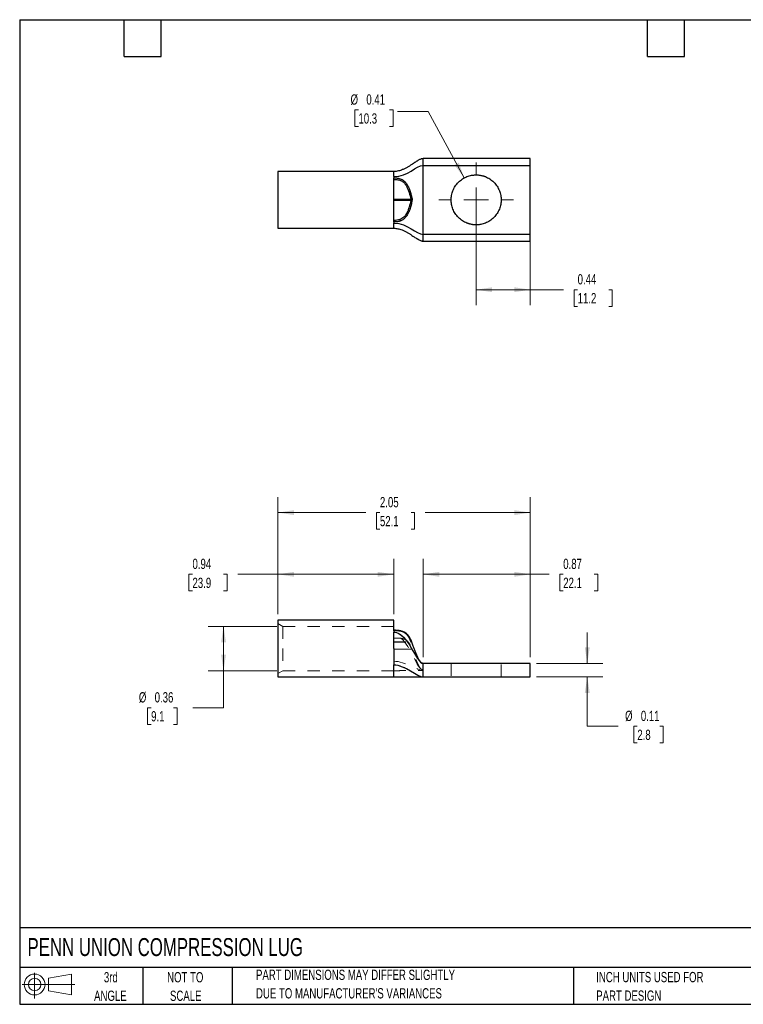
# Model space of a CAD drawing. Header units: inches. Extents: x 0.2 to 10.8, y 0.2 to 8.2.
# Tile 1 of 2: x 0.2 to 6.1, y 0.2 to 8.2. Entities that reach past the tile are written whole.
import ezdxf

# ---------------------------------------------------------------- set-up
doc = ezdxf.new("R2010")
doc.units = ezdxf.units.IN
doc.header["$MEASUREMENT"] = 0
doc.linetypes.add('HIDDEN', pattern=[0.075, 0.05, -0.025])
doc.layers.add('TEXT', color=140, linetype='Continuous', lineweight=25)
doc.styles.add('SLDTEXTSTYLE0', font='TXT', dxfattribs={"width": 0.7})
doc.dimstyles.new('SLDDIMSTYLE0', dxfattribs={"dimtxt": 0.084961, "dimasz": 0.13, "dimexe": 0, "dimexo": 0.0625, "dimgap": 0.02124, "dimtad": 0, "dimtih": 1, "dimtoh": 1, "dimrnd": 1e-09, "dimdsep": 46, "dimtxsty": 'SLDTEXTSTYLE0', "dimsah": 1, "dimcen": 0.09, "dimadec": 0, "dimazin": 2, "dimtfac": 1, "dimtofl": 0, "dimtmove": 0, "dimatfit": 3, "dimfxl": 0, "dimfrac": 2, "dimtolj": 1, "dimtzin": 12, "dimarcsym": 0})
doc.dimstyles.new('SLDDIMSTYLE1', dxfattribs={"dimtxt": 0.084961, "dimasz": 0.13, "dimexe": 0, "dimexo": 0.0625, "dimgap": 0.02124, "dimtad": 0, "dimtih": 1, "dimtoh": 1, "dimrnd": 1e-09, "dimdsep": 46, "dimtxsty": 'SLDTEXTSTYLE0', "dimsah": 1, "dimcen": 0.09, "dimadec": 0, "dimazin": 2, "dimtfac": 1, "dimtmove": 0, "dimatfit": 0, "dimfxl": 0, "dimfrac": 2, "dimtolj": 1, "dimtzin": 12, "dimarcsym": 0})
doc.dimstyles.new('SLDDIMSTYLE2', dxfattribs={"dimtxt": 0.084961, "dimasz": 0.13, "dimexe": 0, "dimexo": 0.0625, "dimgap": 0.02124, "dimtad": 0, "dimtih": 1, "dimtoh": 1, "dimrnd": 1e-09, "dimzin": 12, "dimdsep": 46, "dimtxsty": 'SLDTEXTSTYLE0', "dimsah": 1, "dimcen": 0.09, "dimadec": 0, "dimazin": 3, "dimtfac": 1, "dimtofl": 0, "dimtmove": 0, "dimatfit": 3, "dimfxl": 0, "dimfrac": 2, "dimtolj": 1, "dimtzin": 12, "dimarcsym": 0})
doc.dimstyles.new('SLDDIMSTYLE3', dxfattribs={"dimtxt": 0.084961, "dimasz": 0.13, "dimexe": 0, "dimexo": 0.0625, "dimgap": 0.02124, "dimtad": 0, "dimtih": 1, "dimtoh": 1, "dimrnd": 1e-09, "dimdsep": 46, "dimtxsty": 'SLDTEXTSTYLE0', "dimsah": 1, "dimcen": 0, "dimadec": 0, "dimazin": 2, "dimtfac": 1, "dimtofl": 0, "dimtmove": 0, "dimatfit": 3, "dimfxl": 0, "dimfrac": 2, "dimtolj": 1, "dimtzin": 12, "dimarcsym": 0})

# ---------------------------------------------------------------- blocks, each defined once
blk = doc.blocks.new('Block11')
at = {"color": 7, "linetype": 'Continuous', "lineweight": 18}
for p, q in [((0.1019, 0.2091), (0.1019, 0)), ((0.2157, 0.1641), (0.4006, 0.1981)), ((0.2157, 0.0628), (0.2157, 0.1641)), ((0.4006, 0.1981), (0.4006, 0.0288)), ((0, 0.1135), (0.4281, 0.1135)), ((0.2157, 0.0628), (0.4006, 0.0288))]:
    blk.add_line(p, q, dxfattribs=at)
for radius in [0.0846, 0.0506]:
    blk.add_circle((0.1019, 0.1135), radius, dxfattribs=at)
blk = doc.blocks.new('Block12')
at = {"color": 7, "linetype": 'Continuous'}
blk.add_blockref('Block11', (0, 0), dxfattribs=at)
blk = doc.blocks.new('_D')
at = {"color": 7, "linetype": 'Continuous', "lineweight": 0}
for p, q in [((2.3484, 3.4212), (2.3484, 3.8687)), ((3.2884, 3.4212), (3.2884, 3.8687)), ((1.6539, 3.7437), (1.6254, 3.7437)), ((1.6254, 3.7437), (1.6254, 3.6087)), ((1.9064, 3.7437), (1.9349, 3.7437)), ((1.9349, 3.7437), (1.9349, 3.6087)), ((2.3484, 3.7437), (2.0215, 3.7437)), ((3.2884, 3.7437), (2.3484, 3.7437)), ((1.6254, 3.6087), (1.6539, 3.6087)), ((1.9349, 3.6087), (1.9064, 3.6087))]:
    blk.add_line(p, q, dxfattribs=at)
at = {"color": 7, "linetype": 'Continuous', "lineweight": 18}
for points in [[(2.3484, 3.7437), (2.4784, 3.7237), (2.4784, 3.7637)], [(3.2884, 3.7437), (3.1584, 3.7637), (3.1584, 3.7237)]]:
    blk.add_solid(points, dxfattribs=at)
at = {"color": 7, "linetype": 'Continuous', "lineweight": 18, "char_height": 0.08333, "attachment_point": 1, "style": 'SLDTEXTSTYLE0'}
for s, insert in [('0.94', (1.6539, 3.8702)), ('23.9', (1.6539, 3.7161))]:
    blk.add_mtext(s, dxfattribs=dict(at, insert=insert))
blk = doc.blocks.new('_D_1')
at = {"color": 7, "linetype": 'Continuous', "lineweight": 0}
for p, q in [((3.5284, 3.0702), (3.5284, 3.8687)), ((4.3984, 3.0702), (4.3984, 3.8687)), ((3.5284, 3.7437), (4.3984, 3.7437)), ((4.3984, 3.7437), (4.5508, 3.7437)), ((4.666, 3.7437), (4.6374, 3.7437)), ((4.6374, 3.7437), (4.6374, 3.6087)), ((4.9184, 3.7437), (4.947, 3.7437)), ((4.947, 3.7437), (4.947, 3.6087)), ((4.6374, 3.6087), (4.666, 3.6087)), ((4.947, 3.6087), (4.9184, 3.6087))]:
    blk.add_line(p, q, dxfattribs=at)
at = {"color": 7, "linetype": 'Continuous', "lineweight": 18}
for points in [[(3.5284, 3.7437), (3.6584, 3.7237), (3.6584, 3.7637)], [(4.3984, 3.7437), (4.2684, 3.7637), (4.2684, 3.7237)]]:
    blk.add_solid(points, dxfattribs=at)
at = {"color": 7, "linetype": 'Continuous', "lineweight": 18, "char_height": 0.08333, "attachment_point": 1, "style": 'SLDTEXTSTYLE0'}
for s, insert in [('0.87', (4.666, 3.8702)), ('22.1', (4.666, 3.7161))]:
    blk.add_mtext(s, dxfattribs=dict(at, insert=insert))
blk = doc.blocks.new('_D_2')
at = {"color": 7, "linetype": 'Continuous', "lineweight": 0}
for p, q in [((2.3384, 3.3207), (1.7812, 3.3207)), ((1.9062, 2.9607), (1.9062, 3.3207)), ((2.3384, 2.9607), (1.7812, 2.9607)), ((1.9062, 2.6595), (1.9062, 2.9607)), ((1.3178, 2.6595), (1.2893, 2.6595)), ((1.2893, 2.6595), (1.2893, 2.5244)), ((1.4996, 2.6595), (1.5281, 2.6595)), ((1.5281, 2.6595), (1.5281, 2.5244)), ((1.6562, 2.6595), (1.9062, 2.6595)), ((1.2893, 2.5244), (1.3178, 2.5244)), ((1.5281, 2.5244), (1.4996, 2.5244))]:
    blk.add_line(p, q, dxfattribs=at)
at = {"color": 7, "linetype": 'Continuous', "lineweight": 18}
for points in [[(1.9062, 3.3207), (1.8862, 3.1907), (1.9262, 3.1907)], [(1.9062, 2.9607), (1.9262, 3.0907), (1.8862, 3.0907)]]:
    blk.add_solid(points, dxfattribs=at)
at = {"color": 7, "linetype": 'Continuous', "lineweight": 18, "char_height": 0.08333, "attachment_point": 1, "style": 'SLDTEXTSTYLE0'}
for s, insert in [('%%c', (1.2183, 2.7859)), ('0.36', (1.3466, 2.7859)), ('9.1', (1.3178, 2.6319))]:
    blk.add_mtext(s, dxfattribs=dict(at, insert=insert))
blk = doc.blocks.new('_D_3')
at = {"color": 7, "linetype": 'Continuous', "lineweight": 0}
for p, q in [((4.8614, 3.0202), (4.8614, 3.2702)), ((4.4484, 3.0202), (4.9864, 3.0202)), ((4.4484, 2.9102), (4.9864, 2.9102)), ((4.8614, 2.5086), (4.8614, 2.9102)), ((5.1114, 2.5086), (4.8614, 2.5086)), ((5.268, 2.5086), (5.2395, 2.5086)), ((5.2395, 2.5086), (5.2395, 2.3735)), ((5.4498, 2.5086), (5.4783, 2.5086)), ((5.4783, 2.5086), (5.4783, 2.3735)), ((5.2395, 2.3735), (5.268, 2.3735)), ((5.4783, 2.3735), (5.4498, 2.3735))]:
    blk.add_line(p, q, dxfattribs=at)
at = {"color": 7, "linetype": 'Continuous', "lineweight": 18}
for points in [[(4.8614, 3.0202), (4.8814, 3.1502), (4.8414, 3.1502)], [(4.8614, 2.9102), (4.8414, 2.7802), (4.8814, 2.7802)]]:
    blk.add_solid(points, dxfattribs=at)
at = {"color": 7, "linetype": 'Continuous', "lineweight": 18, "char_height": 0.08333, "attachment_point": 1, "style": 'SLDTEXTSTYLE0'}
for s, insert in [('%%c', (5.1685, 2.635)), ('0.11', (5.2968, 2.635)), ('2.8', (5.268, 2.481))]:
    blk.add_mtext(s, dxfattribs=dict(at, insert=insert))
blk = doc.blocks.new('_D_4')
at = {"color": 7, "linetype": 'Continuous', "lineweight": 0}
for p, q in [((2.3484, 3.4212), (2.3484, 4.3702)), ((4.3984, 3.0702), (4.3984, 4.3702)), ((2.3484, 4.2452), (3.0617, 4.2452)), ((3.1769, 4.2452), (3.1484, 4.2452)), ((3.1484, 4.2452), (3.1484, 4.1102)), ((3.4294, 4.2452), (3.4579, 4.2452)), ((3.4579, 4.2452), (3.4579, 4.1102)), ((4.3984, 4.2452), (3.5445, 4.2452)), ((3.1484, 4.1102), (3.1769, 4.1102)), ((3.4579, 4.1102), (3.4294, 4.1102))]:
    blk.add_line(p, q, dxfattribs=at)
at = {"color": 7, "linetype": 'Continuous', "lineweight": 18}
for points in [[(2.3484, 4.2452), (2.4784, 4.2252), (2.4784, 4.2652)], [(4.3984, 4.2452), (4.2684, 4.2652), (4.2684, 4.2252)]]:
    blk.add_solid(points, dxfattribs=at)
at = {"color": 7, "linetype": 'Continuous', "lineweight": 18, "char_height": 0.08333, "attachment_point": 1, "style": 'SLDTEXTSTYLE0'}
for s, insert in [('2.05', (3.1769, 4.3717)), ('52.1', (3.1769, 4.2176))]:
    blk.add_mtext(s, dxfattribs=dict(at, insert=insert))
blk = doc.blocks.new('_D_7')
at = {"color": 7, "linetype": 'Continuous', "lineweight": 0}
for p, q in [((3.0022, 7.5168), (2.9737, 7.5168)), ((2.9737, 7.5168), (2.9737, 7.3818)), ((3.2547, 7.5168), (3.2832, 7.5168)), ((3.2832, 7.5168), (3.2832, 7.3818)), ((3.5688, 7.5049), (3.3188, 7.5049)), ((3.8617, 6.9644), (3.5688, 7.5049)), ((2.9737, 7.3818), (3.0022, 7.3818)), ((3.2832, 7.3818), (3.2547, 7.3818))]:
    blk.add_line(p, q, dxfattribs=at)
at = {"color": 7, "linetype": 'Continuous', "lineweight": 18}
blk.add_solid([(3.8617, 6.9644), (3.8174, 7.0882), (3.7822, 7.0692)], dxfattribs=at)
at = {"color": 7, "linetype": 'Continuous', "lineweight": 18, "char_height": 0.08333, "attachment_point": 1, "style": 'SLDTEXTSTYLE0'}
for s, insert in [('%%c', (2.9381, 7.6433)), ('0.41', (3.0664, 7.6433)), ('10.3', (3.0022, 7.4892))]:
    blk.add_mtext(s, dxfattribs=dict(at, insert=insert))
blk = doc.blocks.new('_D_8')
at = {"color": 7, "linetype": 'Continuous', "lineweight": 0}
for p, q in [((3.9584, 6.7359), (3.9584, 5.9311)), ((4.3984, 6.4559), (4.3984, 5.9311)), ((3.9584, 6.0561), (4.3984, 6.0561)), ((4.3984, 6.0561), (4.6678, 6.0561)), ((4.783, 6.0561), (4.7544, 6.0561)), ((4.7544, 6.0561), (4.7544, 5.921)), ((5.0354, 6.0561), (5.064, 6.0561)), ((5.064, 6.0561), (5.064, 5.921)), ((4.7544, 5.921), (4.783, 5.921)), ((5.064, 5.921), (5.0354, 5.921))]:
    blk.add_line(p, q, dxfattribs=at)
at = {"color": 7, "linetype": 'Continuous', "lineweight": 18}
for points in [[(3.9584, 6.0561), (4.0884, 6.0361), (4.0884, 6.0761)], [(4.3984, 6.0561), (4.2684, 6.0761), (4.2684, 6.0361)]]:
    blk.add_solid(points, dxfattribs=at)
at = {"color": 7, "linetype": 'Continuous', "lineweight": 18, "char_height": 0.08333, "attachment_point": 1, "style": 'SLDTEXTSTYLE0'}
for s, insert in [('0.44', (4.783, 6.1825)), ('11.2', (4.783, 6.0285))]:
    blk.add_mtext(s, dxfattribs=dict(at, insert=insert))
blk = doc.blocks.new('SW_CENTERMARKSYMBOL_0')
at = {"color": 0, "linetype": 'Continuous', "lineweight": 18}
for p, q in [((0, 0.2), (0, 0.303)), ((0, 0), (0, 0.1)), ((-0.2, 0), (-0.303, 0)), ((0, 0), (-0.1, 0)), ((0, 0), (0, -0.1)), ((0, 0), (0.1, 0)), ((0.2, 0), (0.303, 0)), ((0, -0.2), (0, -0.303))]:
    blk.add_line(p, q, dxfattribs=at)

msp = doc.modelspace()

# ---------------------------------------------------------------- linework, layer by layer
for p, q in [((4.3984, 7.1209), (3.5284, 7.1209)), ((3.5284, 6.5059), (3.5284, 7.0659)), ((3.5284, 7.0659), (4.3984, 7.0659)), ((4.3984, 6.5059), (4.3984, 7.0659)), ((3.2884, 7.0164), (2.3484, 7.0164)), ((2.3484, 7.0164), (2.3484, 6.5554)), ((3.2884, 6.6063), (3.2884, 6.9601)), ((3.2902, 6.9528), (3.2884, 6.9528)), ((3.2884, 6.7909), (3.4282, 6.7909)), ((3.4282, 6.7809), (3.2884, 6.7809)), ((3.4282, 6.7809), (3.4282, 6.7909)), ((3.2884, 6.6191), (3.2902, 6.6191)), ((2.3484, 6.5554), (3.2884, 6.5554)), ((4.3984, 6.5059), (3.5284, 6.5059)), ((3.5284, 6.4509), (4.3984, 6.4509)), ((3.2884, 3.3712), (2.3484, 3.3712)), ((2.3484, 3.3712), (2.3484, 3.1407)), ((3.2884, 3.2851), (3.2884, 3.3712)), ((3.4367, 3.191), (3.4363, 3.192)), ((4.3984, 3.0202), (3.5284, 3.0202)), ((2.3484, 2.9102), (3.2884, 2.9102)), ((3.2884, 2.9102), (3.5284, 2.9102)), ((3.5284, 2.9102), (4.3984, 2.9102))]:
    msp.add_line(p, q)
at = {"color": 7, "linetype": 'HIDDEN', "lineweight": 18}
for p, q in [((2.3884, 3.3207), (2.3483, 3.3439)), ((2.3884, 3.3207), (2.3884, 3.1407)), ((3.2884, 3.3207), (2.3884, 3.3207)), ((3.2884, 3.2875), (3.2902, 3.2875)), ((3.2902, 3.2875), (3.2884, 3.2875)), ((3.2884, 3.2659), (3.2884, 3.2851)), ((3.3049, 3.2885), (3.2902, 3.2888)), ((3.3424, 3.2843), (3.3356, 3.2855)), ((3.2884, 3.1357), (3.2884, 3.2248)), ((3.4005, 3.2531), (3.3982, 3.2554)), ((2.3884, 3.1407), (2.3884, 2.9607)), ((3.2884, 3.1941), (3.4282, 3.1941)), ((3.2884, 3.1927), (3.4282, 3.1927)), ((3.4383, 3.1357), (3.2884, 3.1357)), ((3.2884, 3.1344), (3.4389, 3.1344)), ((3.4282, 3.1941), (3.4282, 3.1927)), ((3.4351, 3.1947), (3.4362, 3.192)), ((3.4362, 3.192), (3.4397, 3.1831)), ((3.4397, 3.1831), (3.4387, 3.1851)), ((3.4387, 3.1851), (3.4397, 3.1831)), ((2.3483, 2.9375), (2.3884, 2.9607)), ((2.3884, 2.9607), (3.2884, 2.9607)), ((3.5284, 2.9677), (3.5284, 2.9627)), ((3.7554, 3.0202), (3.7554, 2.9102)), ((4.1614, 2.9102), (4.1614, 3.0202))]:
    msp.add_line(p, q, dxfattribs=at)
at = {"flags": 128}
for points in [[(3.2902, 3.2888), (3.2902, 3.2888), (3.2902, 3.2888)], [(3.2903, 3.2888), (3.2903, 3.2888), (3.2903, 3.2887), (3.2903, 3.2882), (3.2903, 3.2874), (3.2903, 3.2864), (3.2903, 3.2851)], [(3.3399, 3.2849), (3.3402, 3.2848), (3.3406, 3.2844), (3.341, 3.2837), (3.3412, 3.2828), (3.3414, 3.2818)], [(3.4013, 3.2517), (3.4008, 3.2527), (3.4001, 3.2537)]]:
    msp.add_lwpolyline(points, dxfattribs=at)
for centre, radius, start, end in [((1.3088, 6.9717), 1.9815, 359.45221, 359.8222), ((3.3869, 6.6586), 0.0172, 32.50174, 69.66453), ((1.3957, 6.6001), 1.8946, 0.18596, 0.57292), ((3.2941, 6.6064), 0.0479, 9.2138, 23.68333)]:
    msp.add_arc(centre, radius, start, end)
at = {"color": 7, "linetype": 'HIDDEN', "lineweight": 18}
for centre, radius, start, end in [((3.3218, 3.2873), 0.0316, 177.33702, 179.63236), ((3.1818, 3.286), 0.1084, 359.54584, 1.49765), ((3.3088, 3.2876), 0.0186, 176.18827, 180.31327), ((3.3399, 3.2828), 0.00205, 90.04697, 154.43047), ((3.3949, 3.2483), 0.00744, 46.45961, 106.38158)]:
    msp.add_arc(centre, radius, start, end, dxfattribs=at)
for points, knots in [([(3.5284, 7.1209), (3.5262, 7.1208), (3.5205, 7.1205), (3.5124, 7.1183), (3.503, 7.1148), (3.4943, 7.1106), (3.486, 7.1061), (3.4788, 7.1018), (3.4718, 7.0975), (3.465, 7.0931), (3.4546, 7.0862), (3.44, 7.0764), (3.4214, 7.0642), (3.4018, 7.0523), (3.382, 7.0414), (3.3628, 7.0325), (3.3444, 7.0256), (3.3271, 7.0207), (3.3084, 7.0172), (3.2951, 7.0167), (3.2884, 7.0164)], [0, 0, 0, 0, 0.02098, 0.05277, 0.083964, 0.129751, 0.163398, 0.197094, 0.230779, 0.263929, 0.297646, 0.385476, 0.483513, 0.573661, 0.663711, 0.75147, 0.81487, 0.876545, 0.937828, 1, 1, 1, 1]), ([(4.3984, 7.0659), (4.3984, 7.0731), (4.3984, 7.0803), (4.3984, 7.0936), (4.3984, 7.0997), (4.3984, 7.1099), (4.3984, 7.114), (4.3984, 7.1195), (4.3984, 7.1209), (4.3984, 7.1209)], [0, 0, 0, 0, 0.25, 0.25, 0.5, 0.5, 0.75, 0.75, 1, 1, 1, 1]), ([(3.2884, 6.9747), (3.2884, 6.9882), (3.2884, 6.9987), (3.2884, 7.0128), (3.2884, 7.0164), (3.2884, 7.0164)], [0, 0, 0, 0, 0.5, 0.5, 1, 1, 1, 1]), ([(3.2884, 6.9656), (3.2884, 6.9647), (3.2884, 6.9629), (3.2884, 6.961), (3.2884, 6.9601)], [0, 0, 0, 0, 0.500183, 1, 1, 1, 1]), ([(3.2902, 6.9656), (3.2932, 6.9655), (3.2991, 6.9654), (3.3079, 6.9648), (3.3166, 6.9638), (3.3281, 6.9618), (3.3422, 6.958), (3.3589, 6.9505), (3.3749, 6.9391), (3.3898, 6.923), (3.4031, 6.9022), (3.415, 6.8759), (3.4245, 6.8476), (3.4328, 6.8169), (3.4373, 6.7969), (3.4397, 6.7859)], [0, 0, 0, 0, 0.0315933, 0.0628066, 0.0938047, 0.124768, 0.1861948, 0.2498262, 0.3217319, 0.4036736, 0.5007383, 0.612777, 0.7502299, 0.8628707, 1, 1, 1, 1]), ([(3.9584, 6.5829), (3.9556, 6.583), (3.9499, 6.583), (3.9414, 6.5836), (3.9329, 6.5845), (3.9245, 6.5857), (3.9162, 6.5873), (3.908, 6.5892), (3.8998, 6.5915), (3.8917, 6.5941), (3.88, 6.5985), (3.8649, 6.6054), (3.847, 6.6158), (3.8302, 6.6281), (3.8095, 6.6468), (3.7875, 6.6738), (3.7687, 6.7102), (3.7578, 6.748), (3.7543, 6.7859), (3.7578, 6.8238), (3.7686, 6.8617), (3.7875, 6.898), (3.8139, 6.9305), (3.841, 6.9525), (3.8649, 6.9665), (3.8833, 6.9749), (3.9022, 6.9813), (3.9191, 6.9853), (3.9337, 6.9875), (3.946, 6.9887), (3.9543, 6.9889), (3.9584, 6.9889)], [0, 0, 0, 0, 0.013453, 0.026825, 0.040138, 0.053416, 0.066683, 0.079963, 0.09328, 0.106656, 0.120116, 0.152279, 0.184476, 0.217324, 0.250205, 0.315847, 0.380124, 0.441836, 0.500061, 0.558285, 0.619997, 0.684275, 0.749916, 0.815558, 0.847722, 0.879918, 0.910794, 0.941703, 0.96114, 0.980548, 1, 1, 1, 1]), ([(3.9584, 6.9889), (3.9613, 6.9889), (3.967, 6.9888), (3.9755, 6.9883), (3.9839, 6.9874), (3.9923, 6.9862), (4.0006, 6.9846), (4.0089, 6.9827), (4.017, 6.9804), (4.0252, 6.9777), (4.0369, 6.9733), (4.052, 6.9665), (4.0698, 6.9561), (4.0867, 6.9438), (4.1074, 6.9251), (4.1294, 6.898), (4.1482, 6.8617), (4.1591, 6.8238), (4.1626, 6.7859), (4.1591, 6.748), (4.1482, 6.7102), (4.1294, 6.6738), (4.103, 6.6414), (4.0758, 6.6193), (4.052, 6.6054), (4.0335, 6.597), (4.0146, 6.5905), (3.9978, 6.5866), (3.9832, 6.5843), (3.9708, 6.5831), (3.9626, 6.583), (3.9584, 6.5829)], [0, 0, 0, 0, 0.013453, 0.026825, 0.040138, 0.053416, 0.066683, 0.079963, 0.09328, 0.106656, 0.120116, 0.152279, 0.184476, 0.217324, 0.250205, 0.315847, 0.380124, 0.441836, 0.500061, 0.558285, 0.619997, 0.684275, 0.749916, 0.815558, 0.847722, 0.879918, 0.910794, 0.941703, 0.96114, 0.980548, 1, 1, 1, 1]), ([(3.2902, 6.9528), (3.3007, 6.9527), (3.3112, 6.952), (3.3268, 6.9493), (3.3321, 6.9481), (3.3422, 6.9449), (3.3471, 6.9429), (3.3563, 6.9381), (3.3606, 6.9352), (3.3686, 6.9289), (3.3722, 6.9255), (3.3823, 6.9145), (3.3878, 6.9063), (3.3972, 6.8894), (3.4011, 6.8807), (3.4081, 6.8632), (3.4112, 6.8543), (3.4195, 6.8274), (3.4241, 6.8092), (3.4282, 6.7909)], [0, 0, 0, 0, 0.125, 0.125, 0.1875, 0.1875, 0.25, 0.25, 0.3125, 0.3125, 0.375, 0.375, 0.5, 0.5, 0.625, 0.625, 0.75, 0.75, 1, 1, 1, 1]), ([(3.4282, 6.7809), (3.4241, 6.7628), (3.4196, 6.7447), (3.4113, 6.718), (3.4083, 6.7091), (3.4014, 6.6917), (3.3975, 6.683), (3.3928, 6.6747)], [0, 0, 0, 0, 0.5, 0.5, 0.75, 0.75, 1, 1, 1, 1]), ([(3.4397, 6.7859), (3.4381, 6.7783), (3.4349, 6.764), (3.4299, 6.7439), (3.4248, 6.7258), (3.4194, 6.7092), (3.4137, 6.6938), (3.4079, 6.6801), (3.4034, 6.6718), (3.4013, 6.6678)], [0, 0, 0, 0, 0.188763, 0.355161, 0.500063, 0.644727, 0.775761, 0.893879, 1, 1, 1, 1]), ([(3.4282, 6.7909), (3.4286, 6.7909), (3.4295, 6.7907), (3.4309, 6.7904), (3.4323, 6.79), (3.4339, 6.7894), (3.4359, 6.7885), (3.4378, 6.7875), (3.439, 6.7866), (3.4396, 6.7861), (3.4397, 6.7859)], [0, 0, 0, 0, 0.0768174, 0.1596639, 0.2488895, 0.3633034, 0.5001205, 0.7490526, 0.9114774, 1, 1, 1, 1]), ([(3.4397, 6.7859), (3.4396, 6.7858), (3.4391, 6.7853), (3.4378, 6.7843), (3.4359, 6.7833), (3.4339, 6.7824), (3.4321, 6.7818), (3.4302, 6.7813), (3.4288, 6.7811), (3.4282, 6.7809)], [0, 0, 0, 0, 0.089002, 0.249738, 0.49991, 0.636752, 0.751265, 0.882609, 1, 1, 1, 1]), ([(3.3928, 6.6747), (3.387, 6.6641), (3.3802, 6.6541), (3.3665, 6.641), (3.3615, 6.6371), (3.3505, 6.6305), (3.3444, 6.6278), (3.338, 6.6257)], [0, 0, 0, 0, 0.5, 0.5, 0.75, 0.75, 1, 1, 1, 1]), ([(3.4013, 6.6678), (3.3999, 6.6653), (3.3972, 6.6605), (3.3927, 6.6538), (3.388, 6.6476), (3.3819, 6.6403), (3.3739, 6.6324), (3.3635, 6.6246), (3.3528, 6.6185), (3.3452, 6.6155), (3.3414, 6.6141)], [0, 0, 0, 0, 0.108992, 0.211443, 0.307871, 0.398838, 0.565917, 0.71877, 0.862076, 1, 1, 1, 1]), ([(3.2884, 6.5554), (3.2884, 6.5554), (3.2884, 6.559), (3.2884, 6.5732), (3.2884, 6.5837), (3.2884, 6.5971)], [0, 0, 0, 0, 0.5, 0.5, 1, 1, 1, 1]), ([(3.338, 6.6257), (3.3303, 6.6232), (3.3225, 6.6216), (3.3065, 6.6196), (3.2984, 6.6192), (3.2902, 6.6191)], [0, 0, 0, 0, 0.5, 0.5, 1, 1, 1, 1]), ([(3.3414, 6.6141), (3.3394, 6.6134), (3.3353, 6.6121), (3.329, 6.6105), (3.3227, 6.6091), (3.3164, 6.6081), (3.31, 6.6073), (3.3035, 6.6068), (3.2969, 6.6064), (3.2925, 6.6063), (3.2903, 6.6063)], [0, 0, 0, 0, 0.1258394, 0.2503425, 0.3741673, 0.4978638, 0.6218987, 0.7466821, 0.8725924, 1, 1, 1, 1]), ([(3.2884, 6.5554), (3.294, 6.5553), (3.3055, 6.5549), (3.3226, 6.5521), (3.3398, 6.5477), (3.3588, 6.5411), (3.3788, 6.5321), (3.3993, 6.5211), (3.4186, 6.5094), (3.4366, 6.4977), (3.4531, 6.4866), (3.4655, 6.4785), (3.474, 6.4731), (3.479, 6.47), (3.484, 6.4669), (3.4898, 6.4636), (3.497, 6.4599), (3.5058, 6.4558), (3.5145, 6.4529), (3.5223, 6.4512), (3.5264, 6.451), (3.5284, 6.4509)], [0, 0, 0, 0, 0.051791, 0.106694, 0.166172, 0.230839, 0.321075, 0.41351, 0.505922, 0.595916, 0.67989, 0.754853, 0.780406, 0.804507, 0.82714, 0.851824, 0.884433, 0.922346, 0.961823, 0.981104, 1, 1, 1, 1]), ([(3.5216, 6.5064), (3.5217, 6.5064), (3.5238, 6.506), (3.5261, 6.506), (3.5284, 6.5059)], [0, 0, 0, 0, 0.025995, 1, 1, 1, 1]), ([(4.3984, 6.4509), (4.3984, 6.4509), (4.3984, 6.4524), (4.3984, 6.4579), (4.3984, 6.462), (4.3984, 6.4721), (4.3984, 6.4782), (4.3984, 6.4915), (4.3984, 6.4987), (4.3984, 6.5059)], [0, 0, 0, 0, 0.25, 0.25, 0.5, 0.5, 0.75, 0.75, 1, 1, 1, 1]), ([(3.2903, 3.2888), (3.29, 3.2888), (3.2894, 3.2888), (3.2888, 3.2888), (3.2884, 3.2888)], [0, 0, 0, 0, 0.45245, 1, 1, 1, 1]), ([(3.3399, 3.2849), (3.3359, 3.2855), (3.3292, 3.2867), (3.3203, 3.2876), (3.3122, 3.2882), (3.3025, 3.2887), (3.2947, 3.2888), (3.2903, 3.2888)], [0, 0, 0, 0, 0.246233, 0.417798, 0.539807, 0.734304, 1, 1, 1, 1]), ([(3.3414, 3.2818), (3.3394, 3.2821), (3.3353, 3.2827), (3.329, 3.2834), (3.3227, 3.284), (3.3164, 3.2844), (3.31, 3.2847), (3.3035, 3.2849), (3.2969, 3.2851), (3.2925, 3.2851), (3.2903, 3.2851)], [0, 0, 0, 0, 0.1258394, 0.2503425, 0.3741673, 0.4978638, 0.6218987, 0.7466821, 0.8725924, 1, 1, 1, 1]), ([(3.4001, 3.2537), (3.3973, 3.2564), (3.3914, 3.2622), (3.3818, 3.2692), (3.3718, 3.2747), (3.3627, 3.2787), (3.352, 3.2823), (3.344, 3.284), (3.3399, 3.2849)], [0, 0, 0, 0, 0.199616, 0.431765, 0.561839, 0.6998, 0.845824, 1, 1, 1, 1]), ([(3.4013, 3.2517), (3.3999, 3.2531), (3.3972, 3.2559), (3.3927, 3.2598), (3.388, 3.2634), (3.3819, 3.2676), (3.3739, 3.2721), (3.3635, 3.2764), (3.3528, 3.2796), (3.3452, 3.2811), (3.3414, 3.2818)], [0, 0, 0, 0, 0.108992, 0.211443, 0.307871, 0.398838, 0.565917, 0.71877, 0.862076, 1, 1, 1, 1]), ([(3.2884, 3.1407), (3.2884, 3.1641), (3.2884, 3.1876), (3.2884, 3.2324), (3.2884, 3.2537), (3.2884, 3.2729)], [0, 0, 0, 0, 0.5, 0.5, 1, 1, 1, 1]), ([(3.4382, 3.1872), (3.437, 3.1901), (3.435, 3.1955), (3.4319, 3.2027), (3.4293, 3.2084), (3.4271, 3.213), (3.4246, 3.218), (3.4212, 3.2244), (3.4163, 3.2328), (3.4096, 3.2429), (3.4034, 3.2499), (3.4001, 3.2537)], [0, 0, 0, 0, 0.1247184, 0.2283104, 0.3107269, 0.3721967, 0.4355217, 0.5376068, 0.6652807, 0.8189883, 1, 1, 1, 1]), ([(3.4397, 3.1831), (3.4381, 3.1875), (3.4349, 3.1958), (3.4299, 3.2074), (3.4248, 3.2179), (3.4194, 3.2276), (3.4137, 3.2365), (3.4079, 3.2445), (3.4034, 3.2494), (3.4013, 3.2517)], [0, 0, 0, 0, 0.188763, 0.355161, 0.500063, 0.644727, 0.775761, 0.893879, 1, 1, 1, 1]), ([(2.3484, 3.1407), (2.3484, 3.1105), (2.3484, 3.0803), (2.3484, 3.0246), (2.3484, 2.999), (2.3484, 2.9564), (2.3484, 2.9393), (2.3484, 2.9162), (2.3484, 2.9102), (2.3484, 2.9102)], [0, 0, 0, 0, 0.25, 0.25, 0.5, 0.5, 0.75, 0.75, 1, 1, 1, 1]), ([(3.5284, 3.0202), (3.5254, 3.0206), (3.5194, 3.0213), (3.5114, 3.0268), (3.5044, 3.0339), (3.4956, 3.0459), (3.4858, 3.0639), (3.4752, 3.0878), (3.4651, 3.1138), (3.4552, 3.1407), (3.4469, 3.1639), (3.4416, 3.178), (3.4397, 3.1831)], [0, 0, 0, 0, 0.046542, 0.09477, 0.147189, 0.203536, 0.32722, 0.465972, 0.613624, 0.764493, 0.914228, 1, 1, 1, 1]), ([(3.2884, 2.9102), (3.2884, 2.9102), (3.2884, 2.9192), (3.2884, 2.9532), (3.2884, 2.9783), (3.2884, 3.0085)], [0, 0, 0, 0, 0.5, 0.5, 1, 1, 1, 1]), ([(4.3984, 2.9652), (4.3984, 2.9724), (4.3984, 2.9796), (4.3984, 2.9929), (4.3984, 2.999), (4.3984, 3.0092), (4.3984, 3.0132), (4.3984, 3.0187), (4.3984, 3.0202), (4.3984, 3.0202)], [0, 0, 0, 0, 0.25, 0.25, 0.5, 0.5, 0.75, 0.75, 1, 1, 1, 1]), ([(4.3984, 2.9102), (4.3984, 2.9102), (4.3984, 2.9116), (4.3984, 2.9171), (4.3984, 2.9212), (4.3984, 2.9314), (4.3984, 2.9375), (4.3984, 2.9508), (4.3984, 2.958), (4.3984, 2.9652)], [0, 0, 0, 0, 0.25, 0.25, 0.5, 0.5, 0.75, 0.75, 1, 1, 1, 1])]:
    msp.add_open_spline(points, degree=3, knots=knots)
for points in [[(3.5284, 7.0659), (3.5284, 7.0755), (3.5284, 7.0916), (3.5284, 7.1086), (3.5284, 7.1187), (3.5284, 7.1209), (3.5284, 7.1209)], [(3.2884, 6.9747), (3.4085, 6.9747), (3.4684, 7.0659), (3.5284, 7.0659)], [(3.2884, 6.9747), (3.2884, 6.9718), (3.2884, 6.9687), (3.2884, 6.9656)], [(3.2902, 6.9656), (3.2896, 6.9656), (3.289, 6.9656), (3.2884, 6.9656)], [(3.2884, 6.6063), (3.2884, 6.6031), (3.2884, 6.6001), (3.2884, 6.5971)], [(3.2884, 6.6063), (3.2891, 6.6063), (3.2897, 6.6063), (3.2903, 6.6063)], [(3.2884, 6.5971), (3.4085, 6.5971), (3.4684, 6.5059), (3.5284, 6.5059)], [(3.5284, 6.4509), (3.5284, 6.4509), (3.5284, 6.4532), (3.5284, 6.4633), (3.5284, 6.4803), (3.5284, 6.4964), (3.5284, 6.5059)], [(3.2884, 3.2851), (3.2884, 3.2812), (3.2884, 3.2771), (3.2884, 3.2729)], [(3.2884, 3.2851), (3.2891, 3.2851), (3.2897, 3.2851), (3.2903, 3.2851)], [(3.2884, 3.2729), (3.4085, 3.2729), (3.4684, 3.0202), (3.5284, 3.0202)], [(3.2884, 3.1407), (3.2884, 3.1273), (3.2884, 3.1006), (3.2884, 3.0642), (3.2884, 3.0332), (3.2884, 3.0162), (3.2884, 3.0085)], [(3.2884, 3.0085), (3.3801, 3.0085), (3.4826, 2.9102), (3.5284, 2.9102)], [(3.5284, 2.9652), (3.5284, 2.9716), (3.5284, 2.9844), (3.5284, 3.0019), (3.5284, 3.0155), (3.5284, 3.0202), (3.5284, 3.0202)], [(3.5284, 2.9102), (3.5284, 2.9102), (3.5284, 2.9148), (3.5284, 2.9284), (3.5284, 2.9459), (3.5284, 2.9588), (3.5284, 2.9652)]]:
    msp.add_open_spline(points, degree=3)
for points in [[(3.2902, 3.2851), (3.2896, 3.2851), (3.289, 3.2851), (3.2884, 3.2851)], [(3.2884, 3.1407), (3.2884, 3.1696), (3.2884, 3.1985), (3.2884, 3.2248)], [(3.3465, 3.2236), (3.4338, 3.1598), (3.4743, 2.9677), (3.5284, 2.9677)], [(3.2884, 3.0374), (3.2884, 3.0684), (3.2884, 3.1045), (3.2884, 3.1407)], [(3.2884, 3.0374), (3.2884, 3.0254), (3.2884, 3.0038), (3.2884, 2.9795), (3.2884, 2.9643), (3.2884, 2.9589), (3.2884, 2.9643), (3.2884, 2.9795), (3.2884, 3.0038), (3.2884, 3.0254), (3.2884, 3.0374)], [(3.2884, 3.0374), (3.3832, 3.0374), (3.4811, 2.9627), (3.5284, 2.9627)], [(3.2884, 3.0085), (3.3801, 3.0085), (3.4826, 2.9102), (3.5284, 2.9102)]]:
    msp.add_open_spline(points, degree=3, dxfattribs=at)
for points, knots in [([(3.338, 3.2837), (3.3303, 3.2851), (3.3225, 3.286), (3.3065, 3.2872), (3.2984, 3.2875), (3.2902, 3.2875)], [0, 0, 0, 0, 0.5, 0.5, 1, 1, 1, 1]), ([(3.2902, 3.2875), (3.3007, 3.2875), (3.3112, 3.2871), (3.3268, 3.2855), (3.3321, 3.2848), (3.3422, 3.2829), (3.3471, 3.2818), (3.3563, 3.279), (3.3606, 3.2774), (3.3686, 3.2737), (3.3722, 3.2717), (3.3823, 3.2654), (3.3878, 3.2607), (3.3972, 3.2509), (3.4011, 3.2459), (3.4081, 3.2358), (3.4112, 3.2307), (3.4195, 3.2151), (3.4241, 3.2046), (3.4282, 3.1941)], [0, 0, 0, 0, 0.125, 0.125, 0.1875, 0.1875, 0.25, 0.25, 0.3125, 0.3125, 0.375, 0.375, 0.5, 0.5, 0.625, 0.625, 0.75, 0.75, 1, 1, 1, 1]), ([(3.2902, 3.2851), (3.296, 3.285), (3.3077, 3.2849), (3.3254, 3.2839), (3.343, 3.2818), (3.3597, 3.2779), (3.3742, 3.2721), (3.3861, 3.2651), (3.3958, 3.2574), (3.4063, 3.2467), (3.416, 3.2337), (3.4217, 3.2232), (3.4244, 3.2183)], [0, 0, 0, 0, 0.082333, 0.166442, 0.2543, 0.343528, 0.433016, 0.52053, 0.606486, 0.690854, 0.855829, 1, 1, 1, 1]), ([(3.3928, 3.2554), (3.387, 3.2615), (3.3802, 3.2673), (3.3665, 3.2748), (3.3615, 3.2771), (3.3505, 3.2809), (3.3444, 3.2825), (3.338, 3.2837)], [0, 0, 0, 0, 0.5, 0.5, 0.75, 0.75, 1, 1, 1, 1]), ([(3.2884, 3.2729), (3.2943, 3.2725), (3.3061, 3.2718), (3.3231, 3.2662), (3.3391, 3.2577), (3.3543, 3.2467), (3.3721, 3.2302), (3.3915, 3.2072), (3.412, 3.1778), (3.431, 3.1468), (3.4488, 3.1158), (3.4655, 3.0866), (3.4794, 3.0638), (3.4908, 3.0477), (3.4994, 3.0371), (3.5083, 3.0288), (3.5149, 3.0231), (3.5191, 3.0223), (3.5194, 3.0222)], [0, 0, 0, 0, 0.0483824, 0.0966002, 0.1463358, 0.1985545, 0.2536163, 0.3513002, 0.4545028, 0.5599269, 0.6636683, 0.7615619, 0.8494452, 0.8928534, 0.9313879, 0.9647378, 0.9976055, 1, 1, 1, 1]), ([(3.2884, 3.2439), (3.2884, 3.2459), (3.2884, 3.2497), (3.2884, 3.2553), (3.2884, 3.2607), (3.2884, 3.2641), (3.2884, 3.2659)], [0, 0, 0, 0, 0.250195, 0.5000017, 0.7498075, 1, 1, 1, 1]), ([(3.2884, 3.2248), (3.2884, 3.2269), (3.2884, 3.2313), (3.2884, 3.2377), (3.2884, 3.2419), (3.2884, 3.2439)], [0, 0, 0, 0, 0.333429, 0.666571, 1, 1, 1, 1]), ([(3.3465, 3.2236), (3.3442, 3.2237), (3.3395, 3.224), (3.3323, 3.2243), (3.325, 3.2245), (3.3152, 3.2246), (3.303, 3.2247), (3.2933, 3.2247), (3.2884, 3.2248)], [0, 0, 0, 0, 0.120804, 0.244234, 0.37057, 0.500084, 0.746682, 1, 1, 1, 1]), ([(3.3465, 3.2236), (3.3483, 3.2234), (3.3518, 3.223), (3.3569, 3.2222), (3.3618, 3.2212), (3.3664, 3.22), (3.3728, 3.218), (3.3808, 3.2146), (3.3916, 3.2083), (3.4028, 3.1988), (3.4126, 3.187), (3.4208, 3.1742), (3.4273, 3.1618), (3.4332, 3.1488), (3.4365, 3.1403), (3.4383, 3.1357)], [0, 0, 0, 0, 0.0261986, 0.051726, 0.0767316, 0.1013738, 0.1258185, 0.1854891, 0.2506488, 0.3641123, 0.5005775, 0.6169374, 0.7503558, 0.8677532, 1, 1, 1, 1]), ([(3.4282, 3.1941), (3.4241, 3.2045), (3.4196, 3.215), (3.4113, 3.2304), (3.4083, 3.2355), (3.4014, 3.2456), (3.3975, 3.2506), (3.3928, 3.2554)], [0, 0, 0, 0, 0.5, 0.5, 0.75, 0.75, 1, 1, 1, 1]), ([(3.2884, 3.1927), (3.2884, 3.1927), (3.2884, 3.1928), (3.2884, 3.1933), (3.2884, 3.1938), (3.2884, 3.1941)], [0, 0, 0, 0, 0.33378, 0.66359, 1, 1, 1, 1]), ([(3.2884, 3.1344), (3.2884, 3.1344), (3.2884, 3.1345), (3.2884, 3.1349), (3.2884, 3.1355), (3.2884, 3.1357)], [0, 0, 0, 0, 0.33378, 0.66359, 1, 1, 1, 1]), ([(3.2884, 3.1353), (3.2884, 3.1279), (3.2884, 3.1114), (3.2884, 3.0864), (3.2884, 3.0606), (3.2884, 3.0452), (3.2884, 3.0374)], [0, 0, 0, 0, 0.210915, 0.473944, 0.736972, 1, 1, 1, 1]), ([(3.2884, 3.135), (3.2884, 3.1252), (3.2884, 3.1036), (3.2884, 3.0711), (3.2884, 3.0382), (3.2884, 3.0184), (3.2884, 3.0085)], [0, 0, 0, 0, 0.218345, 0.478897, 0.739448, 1, 1, 1, 1]), ([(3.4387, 3.1851), (3.4384, 3.1858), (3.4375, 3.1878), (3.4352, 3.1905), (3.4325, 3.1927), (3.4301, 3.1938), (3.4288, 3.194), (3.4282, 3.1941)], [0, 0, 0, 0, 0.154135, 0.457568, 0.741712, 0.874015, 1, 1, 1, 1]), ([(3.4282, 3.1941), (3.4288, 3.194), (3.4301, 3.1938), (3.4325, 3.1927), (3.4352, 3.1905), (3.4375, 3.1878), (3.4384, 3.1858), (3.4387, 3.1851)], [0, 0, 0, 0, 0.1259848, 0.2582878, 0.5424317, 0.8458651, 1, 1, 1, 1]), ([(3.4282, 3.1927), (3.4293, 3.1926), (3.4317, 3.1923), (3.435, 3.1902), (3.4379, 3.1871), (3.4391, 3.1845), (3.4397, 3.1831)], [0, 0, 0, 0, 0.211941, 0.454379, 0.722209, 1, 1, 1, 1]), ([(3.4388, 3.1344), (3.4387, 3.1344), (3.4387, 3.1345), (3.4386, 3.135), (3.4384, 3.1355), (3.4383, 3.1357)], [0, 0, 0, 0, 0.331585, 0.664485, 1, 1, 1, 1]), ([(3.5218, 2.9688), (3.521, 2.9691), (3.5174, 2.9701), (3.5114, 2.9743), (3.5045, 2.9813), (3.4955, 2.9936), (3.4861, 3.011), (3.4762, 3.0333), (3.4674, 3.0559), (3.4589, 3.0788), (3.4512, 3.1003), (3.4445, 3.1188), (3.4405, 3.1297), (3.4387, 3.1344)], [0, 0, 0, 0, 0.0119967, 0.0609197, 0.1132269, 0.1683027, 0.3017034, 0.427003, 0.5564532, 0.6872996, 0.8160247, 0.9196761, 1, 1, 1, 1]), ([(3.2884, 3.0085), (3.2884, 2.9783), (3.2884, 2.9532), (3.2884, 2.9192), (3.2884, 2.9102), (3.2884, 2.9102)], [0, 0, 0, 0, 0.5, 0.5, 1, 1, 1, 1]), ([(3.2884, 2.9607), (3.2965, 2.9607), (3.3123, 2.9607), (3.3351, 2.9608), (3.3561, 2.961), (3.3746, 2.9612), (3.3903, 2.9613), (3.4041, 2.9615), (3.4175, 2.9616), (3.4326, 2.9618), (3.4501, 2.962), (3.4697, 2.9622), (3.4902, 2.9624), (3.5099, 2.9626), (3.5226, 2.9627), (3.5284, 2.9627)], [0, 0, 0, 0, 0.101051, 0.197307, 0.285254, 0.362728, 0.428574, 0.482335, 0.534793, 0.596827, 0.670775, 0.753813, 0.841415, 0.926755, 1, 1, 1, 1]), ([(3.5284, 3.0202), (3.5284, 3.02), (3.5284, 3.0196), (3.5284, 3.0163), (3.5284, 3.0112), (3.5284, 3.0043), (3.5284, 2.9959), (3.5284, 2.9864), (3.5284, 2.977), (3.5284, 2.9709), (3.5284, 2.9684)], [0, 0, 0, 0, 0.129927, 0.259853, 0.38978, 0.519706, 0.649633, 0.779559, 0.909486, 1, 1, 1, 1]), ([(3.5284, 2.9619), (3.5284, 2.9594), (3.5284, 2.9533), (3.5284, 2.944), (3.5284, 2.9344), (3.5284, 2.926), (3.5284, 2.9191), (3.5284, 2.9141), (3.5284, 2.9108), (3.5284, 2.9104), (3.5284, 2.9102)], [0, 0, 0, 0, 0.090514, 0.220441, 0.350367, 0.480294, 0.61022, 0.740147, 0.870073, 1, 1, 1, 1])]:
    msp.add_open_spline(points, degree=3, knots=knots, dxfattribs=at)
at = {"layer": 'TEXT'}
for p, q in [((0.25, 8.25), (10.75, 8.25)), ((0.25, 8.25), (0.25, 0.25)), ((1.1, 7.95), (1.1, 8.25)), ((1.4, 7.95), (1.4, 8.25)), ((5.35, 7.95), (5.35, 8.25)), ((5.65, 7.95), (5.65, 8.25)), ((1.1, 7.95), (1.4, 7.95)), ((5.35, 7.95), (5.65, 7.95)), ((10.75, 0.8711), (0.25, 0.8711)), ((10.75, 0.55), (0.25, 0.55)), ((1.25, 0.55), (1.25, 0.25)), ((1.9768, 0.55), (1.9768, 0.25)), ((4.7499, 0.55), (4.7499, 0.25)), ((0.25, 0.25), (10.75, 0.25))]:
    msp.add_line(p, q, dxfattribs=at)

# ---------------------------------------------------------------- block references
at = {"color": 7, "linetype": 'Continuous', "lineweight": 0}
msp.add_blockref('SW_CENTERMARKSYMBOL_0', (3.9584, 6.7859), dxfattribs=at)
at = {"layer": 'TEXT'}
msp.add_blockref('Block12', (0.2692, 0.2974), dxfattribs=at)

# ---------------------------------------------------------------- texts
at = {"layer": 'TEXT', "style": 'SLDTEXTSTYLE0'}
for s, insert, char_height, attachment_point in [('PENN UNION COMPRESSION LUG', (0.3136, 0.788), 0.145833, 1), ('3rd', (0.9906, 0.5117), 0.08333, 2), ('NOT TO', (1.5951, 0.5117), 0.08333, 2), ('PART DIMENSIONS MAY DIFFER SLIGHTLY', (2.1701, 0.5315), 0.083333, 1), ('INCH UNITS USED FOR', (4.9342, 0.5129), 0.083333, 1), ('ANGLE', (0.9868, 0.3612), 0.08333, 2), ('SCALE', (1.5989, 0.3612), 0.08333, 2), ("DUE TO MANUFACTURER'S VARIANCES", (2.1701, 0.381), 0.083333, 1), ('PART DESIGN', (4.9342, 0.3624), 0.083333, 1)]:
    msp.add_mtext(s, dxfattribs=dict(at, insert=insert, char_height=char_height, attachment_point=attachment_point))

# ---------------------------------------------------------------- dimensions: what is measured, and where the dimension line sits
at = {"color": 7, "linetype": 'Continuous', "lineweight": 18}
dim = msp.add_diameter_dim_2p(p1=(4.0552, 6.6075), p2=(3.8617, 6.9644), dimstyle='SLDDIMSTYLE3', dxfattribs=at)
dim.commit()
dim.dimension.update_dxf_attribs({"geometry": '_D_7', "text_midpoint": (3.1285, 7.5049), "dimtype": 163})
for base, p1, p2, dimstyle, picture, middle in [((3.9584, 6.0561), (4.3984, 6.5059), (3.9584, 6.7859), 'SLDDIMSTYLE0', '_D_8', (4.9092, 6.0561)), ((2.3484, 4.2452), (4.3984, 3.0202), (2.3484, 3.3712), 'SLDDIMSTYLE2', '_D_4', (3.3031, 4.2452)), ((2.3484, 3.7437), (3.2884, 3.3712), (2.3484, 3.3712), 'SLDDIMSTYLE0', '_D', (1.7801, 3.7437)), ((3.5284, 3.7437), (4.3984, 3.0202), (3.5284, 3.0202), 'SLDDIMSTYLE0', '_D_1', (4.7922, 3.7437))]:
    dim = msp.add_linear_dim(base=base, p1=p1, p2=p2, dimstyle=dimstyle, dxfattribs=at)
    dim.commit()
    dim.dimension.update_dxf_attribs({"geometry": picture, "text_midpoint": middle, "dimtype": 160})
for base, p1, p2, dimstyle, picture, middle in [((1.9062, 3.3207), (2.3884, 2.9607), (2.3884, 3.3207), 'SLDDIMSTYLE0', '_D_2', (1.9062, 2.6595)), ((4.8614, 3.0202), (4.3984, 2.9102), (4.3984, 3.0202), 'SLDDIMSTYLE1', '_D_3', (4.8614, 2.5086))]:
    dim = msp.add_linear_dim(base=base, p1=p1, p2=p2, angle=90, text='%%c<>', dimstyle=dimstyle, dxfattribs=at)
    dim.commit()
    dim.dimension.update_dxf_attribs({"geometry": picture, "text_midpoint": middle, "dimtype": 160})

doc.saveas('drawing.dxf')
